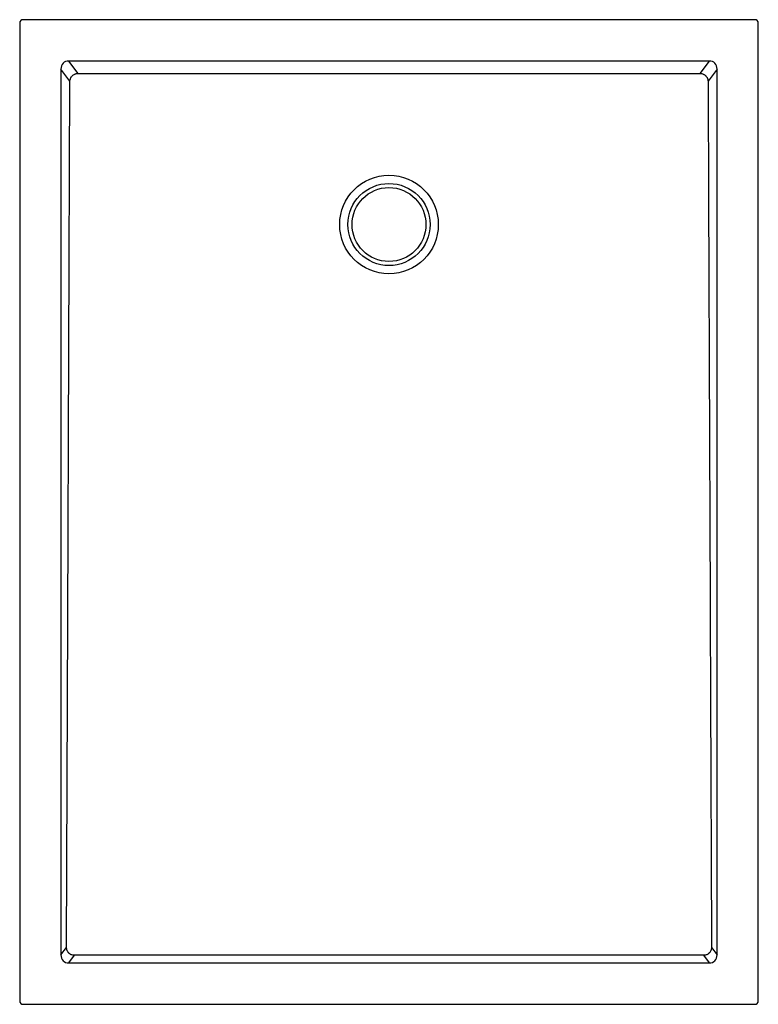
# Model space of a CAD drawing. Header units: millimetres. Extents: x 4163.91 to 4164.81, y 2655.07 to 2656.27.
import ezdxf

# ---------------------------------------------------------------- set-up
doc = ezdxf.new("R2010")
doc.units = ezdxf.units.MM
doc.layers.add('SANINDUSA', color=3, linetype='Continuous')

msp = doc.modelspace()

# ---------------------------------------------------------------- linework, layer by layer
at = {"layer": 'SANINDUSA'}
for p, q in [((4164.8035, 2656.2699), (4163.9127, 2656.2699)), ((4163.9087, 2656.2659), (4163.9087, 2655.075)), ((4164.8075, 2655.075), (4164.8075, 2656.2659)), ((4163.9589, 2656.2097), (4163.9589, 2655.1312)), ((4163.9698, 2656.1949), (4163.9589, 2656.2097)), ((4164.748, 2656.2195), (4163.9682, 2656.2195)), ((4163.9682, 2656.2195), (4163.9793, 2656.2045)), ((4164.7369, 2656.2045), (4164.748, 2656.2195)), ((4164.7573, 2656.2097), (4164.7464, 2656.1949)), ((4164.7573, 2655.1312), (4164.7573, 2656.2097)), ((4163.9589, 2655.1312), (4163.9656, 2655.1403)), ((4163.9751, 2655.1307), (4163.9682, 2655.1214)), ((4164.748, 2655.1214), (4164.7412, 2655.1307)), ((4164.7506, 2655.1403), (4164.7573, 2655.1312)), ((4163.9682, 2655.1214), (4164.748, 2655.1214)), ((4163.9127, 2655.071), (4164.8035, 2655.071))]:
    msp.add_line(p, q, dxfattribs=at)
at = {"layer": 'SANINDUSA', "flags": 128}
for points in [[(4163.9656, 2655.1403), (4163.9672, 2655.5407), (4163.9685, 2655.8678), (4163.9698, 2656.1949)], [(4164.7412, 2655.1307), (4164.541, 2655.1307), (4164.3408, 2655.1307), (4163.9751, 2655.1307)]]:
    msp.add_lwpolyline(points, dxfattribs=at)
at = {"layer": 'SANINDUSA'}
for radius in [0.06, 0.05, 0.045]:
    msp.add_circle((4164.3581, 2656.0205), radius, dxfattribs=at)
for centre, major_axis, ratio, start_param, end_param in [((4163.9127, 2656.2659), (0.00283, -0.00283), 0.999805, 2.356292, 3.926893), ((4164.8035, 2656.2659), (-0.00283, -0.00283), 0.999805, 2.356292, 3.926893), ((4163.9695, 2656.2084), (-0.00695, 0.00944), 0.853352, 5.692293, 7.174452), ((4164.7467, 2656.2084), (0.00695, 0.00944), 0.853352, 5.391918, 6.874077), ((4163.9695, 2655.1326), (0.00695, 0.00944), 0.853352, 2.250326, 3.732485), ((4164.7467, 2655.1326), (-0.00695, 0.00944), 0.853352, 2.550701, 4.03286), ((4163.9127, 2655.075), (0.00283, 0.00283), 0.999805, 2.356292, 3.926893), ((4164.8035, 2655.075), (-0.00283, 0.00283), 0.999805, 2.356292, 3.926893)]:
    msp.add_ellipse(centre, major_axis=major_axis, ratio=ratio, start_param=start_param, end_param=end_param, dxfattribs=at)
for points, knots in [([(4163.9698, 2656.1949), (4163.9698, 2656.1955), (4163.9699, 2656.1961), (4163.9701, 2656.197), (4163.9702, 2656.1973), (4163.9704, 2656.1979), (4163.9706, 2656.1985), (4163.9708, 2656.1991), (4163.9711, 2656.1996), (4163.9713, 2656.1999), (4163.9718, 2656.2007), (4163.9722, 2656.2011), (4163.9731, 2656.202), (4163.9736, 2656.2024), (4163.9746, 2656.2031), (4163.9751, 2656.2034), (4163.976, 2656.2038), (4163.9763, 2656.2039), (4163.9769, 2656.2041), (4163.9772, 2656.2042), (4163.9781, 2656.2044), (4163.9787, 2656.2044), (4163.9793, 2656.2045)], [0, 0, 0, 0, 0.125, 0.125, 0.1875, 0.1875, 0.25, 0.3125, 0.3125, 0.375, 0.375, 0.5, 0.5, 0.625, 0.625, 0.75, 0.75, 0.8125, 0.8125, 0.875, 0.875, 1, 1, 1, 1]), ([(4163.9793, 2656.2045), (4164.0425, 2656.2044), (4164.1056, 2656.2044), (4164.2003, 2656.2044), (4164.2318, 2656.2044), (4164.295, 2656.2044), (4164.3265, 2656.2044), (4164.3897, 2656.2044), (4164.4212, 2656.2044), (4164.4844, 2656.2044), (4164.5159, 2656.2044), (4164.6106, 2656.2044), (4164.6738, 2656.2044), (4164.7369, 2656.2045)], [0, 0, 0, 0, 0.25, 0.25, 0.375, 0.375, 0.5, 0.5, 0.625, 0.625, 0.75, 0.75, 1, 1, 1, 1]), ([(4164.7369, 2656.2045), (4164.7375, 2656.2044), (4164.7381, 2656.2044), (4164.7394, 2656.2041), (4164.7399, 2656.2039), (4164.7408, 2656.2035), (4164.7411, 2656.2034), (4164.7416, 2656.2031), (4164.7419, 2656.2029), (4164.7427, 2656.2024), (4164.7431, 2656.202), (4164.7438, 2656.2014), (4164.744, 2656.2011), (4164.7444, 2656.2006), (4164.7446, 2656.2004), (4164.7451, 2656.1996), (4164.7454, 2656.1991), (4164.7458, 2656.1982), (4164.7459, 2656.1979), (4164.746, 2656.1973), (4164.7461, 2656.197), (4164.7463, 2656.1961), (4164.7464, 2656.1955), (4164.7464, 2656.1949)], [0, 0, 0, 0, 0.125, 0.125, 0.25, 0.25, 0.3125, 0.3125, 0.375, 0.375, 0.5, 0.5, 0.5625, 0.5625, 0.625, 0.625, 0.75, 0.75, 0.8125, 0.8125, 0.875, 0.875, 1, 1, 1, 1]), ([(4164.7464, 2656.1949), (4164.7468, 2656.107), (4164.7471, 2656.0191), (4164.7478, 2655.8434), (4164.7482, 2655.7555), (4164.7492, 2655.4918), (4164.7499, 2655.3161), (4164.7506, 2655.1403)], [0, 0, 0, 0, 0.25, 0.25, 0.5, 0.5, 1, 1, 1, 1]), ([(4163.9751, 2655.1307), (4163.9744, 2655.1307), (4163.9738, 2655.1308), (4163.9726, 2655.131), (4163.972, 2655.1312), (4163.9711, 2655.1316), (4163.9709, 2655.1317), (4163.9703, 2655.132), (4163.97, 2655.1322), (4163.9693, 2655.1327), (4163.9688, 2655.1331), (4163.9681, 2655.1338), (4163.9679, 2655.134), (4163.9676, 2655.1345), (4163.9674, 2655.1348), (4163.9669, 2655.1356), (4163.9666, 2655.1361), (4163.9662, 2655.137), (4163.9661, 2655.1373), (4163.9659, 2655.1379), (4163.9659, 2655.1382), (4163.9657, 2655.1391), (4163.9656, 2655.1397), (4163.9656, 2655.1403)], [0, 0, 0, 0, 0.125, 0.125, 0.25, 0.25, 0.3125, 0.3125, 0.375, 0.375, 0.5, 0.5, 0.5625, 0.5625, 0.625, 0.625, 0.75, 0.75, 0.8125, 0.8125, 0.875, 0.875, 1, 1, 1, 1]), ([(4164.7506, 2655.1403), (4164.7506, 2655.1397), (4164.7505, 2655.1391), (4164.7504, 2655.1382), (4164.7503, 2655.1379), (4164.7501, 2655.1373), (4164.75, 2655.137), (4164.7496, 2655.1361), (4164.7493, 2655.1356), (4164.7487, 2655.1345), (4164.7483, 2655.134), (4164.7476, 2655.1334), (4164.7474, 2655.1331), (4164.7469, 2655.1327), (4164.7467, 2655.1325), (4164.7459, 2655.132), (4164.7454, 2655.1317), (4164.7445, 2655.1313), (4164.7442, 2655.1312), (4164.7436, 2655.131), (4164.7433, 2655.131), (4164.7424, 2655.1308), (4164.7418, 2655.1307), (4164.7412, 2655.1307)], [0, 0, 0, 0, 0.125, 0.125, 0.1875, 0.1875, 0.25, 0.25, 0.375, 0.375, 0.5, 0.5, 0.5625, 0.5625, 0.625, 0.625, 0.75, 0.75, 0.8125, 0.8125, 0.875, 0.875, 1, 1, 1, 1])]:
    msp.add_open_spline(points, degree=3, knots=knots, dxfattribs=at)

doc.saveas('drawing.dxf')
